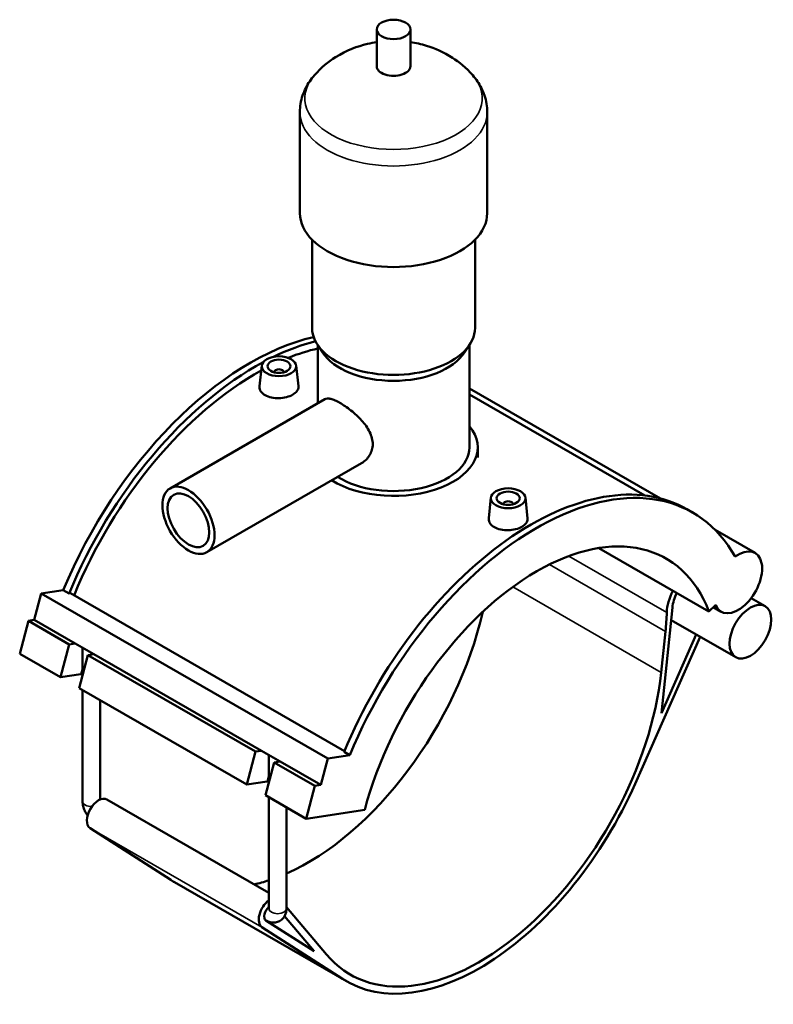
# Model space of a CAD drawing. Header units: millimetres. Extents: x 0 to 1006, y -235 to 1214.
# Tile 7 of 7: x 679 to 1006, y 694 to 1122. Entities that reach past the tile are written whole.
import ezdxf

# ---------------------------------------------------------------- set-up
doc = ezdxf.new("R2010")
doc.units = ezdxf.units.MM
doc.layers.add('Visible (ISO)', color=7, linetype='Continuous', lineweight=50)
doc.layers.add('Visible Narrow (ISO)', color=7, linetype='Continuous', lineweight=35)

msp = doc.modelspace()

# ---------------------------------------------------------------- linework, layer by layer
at = {"layer": 'Visible (ISO)'}
for p, q in [((833.659, 1101.882), (833.659, 1117.841)), ((848.299, 1101.882), (848.299, 1117.841)), ((800.313, 1038.048), (800.313, 1081.934)), ((881.646, 1038.048), (881.646, 1081.934)), ((805.599, 988.178), (805.599, 1026.502)), ((876.359, 988.178), (876.359, 1026.502)), ((810.15, 977.508), (807.866, 981.002)), ((808.039, 955.461), (808.039, 980.737)), ((871.809, 977.508), (874.092, 981.002)), ((873.919, 936.313), (873.919, 980.737)), ((783.713, 971.818), (782.753, 962.864)), ((798.685, 971.818), (799.648, 962.837)), ((789.199, 969.1), (789.199, 968.913)), ((793.199, 969.1), (793.199, 968.913)), ((873.919, 961.927), (956.884, 914.151)), ((873.919, 959.306), (950.128, 915.42)), ((743.899, 918.525), (811.114, 957.231)), ((877.579, 931.894), (877.579, 936.313)), ((759.868, 890.794), (827.083, 929.501)), ((883.274, 914.485), (882.314, 905.531)), ((888.76, 911.58), (888.76, 911.766)), ((892.76, 911.58), (892.76, 911.766)), ((898.245, 914.485), (899.208, 905.504)), ((970.86, 908.038), (968.371, 909.471)), ((980.674, 900.451), (998.006, 890.47)), ((930.123, 892.602), (977.957, 865.056)), ((684.937, 861.375), (687.984, 872.81)), ((687.984, 872.81), (697.518, 874.288)), ((687.984, 872.81), (812.435, 801.144)), ((697.518, 874.288), (700.007, 872.855)), ((700.007, 872.855), (700.639, 872.953)), ((700.639, 872.953), (819.634, 804.428)), ((996.308, 870.868), (1002.367, 867.379)), ((957.319, 820.959), (962.102, 866.774)), ((977.957, 865.056), (980.889, 867.979)), ((979.869, 866.962), (983.323, 864.973)), ((678.586, 846.688), (682.395, 860.981)), ((682.395, 860.981), (684.937, 861.375)), ((682.395, 860.981), (700.117, 850.776)), ((684.937, 861.375), (702.659, 851.17)), ((961.534, 861.333), (989.584, 845.181)), ((959.075, 856.41), (957.216, 838.606)), ((700.117, 850.776), (702.659, 851.17)), ((702.659, 851.17), (710.773, 846.497)), ((945.891, 790.227), (974.121, 854.085)), ((972.402, 855.075), (957.319, 820.959)), ((678.586, 846.688), (696.308, 836.483)), ((696.308, 836.483), (700.117, 850.776)), ((705.905, 837.375), (705.905, 849.301)), ((708.231, 846.103), (704.422, 831.81)), ((710.773, 846.497), (708.231, 846.103)), ((708.231, 846.103), (781.01, 804.193)), ((710.773, 846.497), (783.552, 804.587)), ((705.203, 837.862), (696.308, 836.483)), ((704.422, 831.81), (777.201, 789.899)), ((705.905, 782.589), (705.905, 830.956)), ((713.555, 783.44), (713.555, 826.551)), ((777.201, 789.899), (781.01, 804.193)), ((781.01, 804.193), (783.552, 804.587)), ((783.552, 804.587), (791.666, 799.914)), ((819.48, 804.055), (821.969, 802.622)), ((786.798, 790.791), (786.798, 802.717)), ((791.666, 799.914), (789.124, 799.52)), ((791.666, 799.914), (809.388, 789.709)), ((809.388, 789.709), (812.435, 801.144)), ((812.435, 801.144), (821.969, 802.622)), ((789.124, 799.52), (785.315, 785.227)), ((789.124, 799.52), (806.846, 789.315)), ((786.097, 791.279), (777.201, 789.899)), ((803.037, 775.022), (806.846, 789.315)), ((806.846, 789.315), (809.388, 789.709)), ((716.434, 783.44), (786.798, 742.92)), ((785.315, 785.227), (803.037, 775.022)), ((786.798, 736.006), (786.798, 784.373)), ((794.448, 736.006), (794.448, 779.968)), ((803.037, 775.022), (828.453, 778.962)), ((744.18, 748.468), (709.146, 771.023)), ((745.819, 747.47), (820.489, 704.47)), ((811.812, 716.119), (794.448, 736.704)), ((793.607, 732.673), (806.422, 717.481)), ((783.817, 728.023), (818.85, 705.469)), ((806.422, 717.481), (785.549, 730.919)), ((785.575, 730.902), (785.603, 730.886))]:
    msp.add_line(p, q, dxfattribs=at)
for centre, major_axis, ratio in [((840.979, 1117.841), (7.32, 0), 0.5758617), ((791.199, 971.552), (7.5, 0), 0.5758617), ((791.199, 971.552), (5, 0), 0.5758617), ((751.884, 904.66), (7.985, -13.865), 0.5780931), ((751.884, 904.66), (6.388, -11.092), 0.5780931), ((890.76, 914.219), (7.5, 0), 0.5758617), ((890.76, 914.219), (5, 0), 0.5758617), ((995.975, 856.28), (6.391, 11.099), 0.5780931)]:
    msp.add_ellipse(centre, major_axis=major_axis, ratio=ratio, dxfattribs=at)
for centre, major_axis, ratio, start_param, end_param in [((840.979, 1101.882), (-7.32, 0), 0.5758617, 0, 3.1415927), ((840.979, 1038.048), (-40.667, 0), 0.5758617, 0, 3.1415927), ((840.979, 988.178), (-35.38, 0), 0.5758617, 0, 3.1415927), ((778.754, 862.218), (-67.656, -117.486), 0.5780931, 3.6339622, 4.9361215), ((781.243, 860.785), (67.656, 117.486), 0.5780931, 0.5108468, 0.7040372), ((781.243, 860.785), (-65.685, -114.064), 0.5780931, 3.6330162, 3.7746726), ((840.979, 984.188), (-32.94, 0), 0.5758617, 0.3599086, 2.7816841), ((781.243, 860.785), (67.656, 117.486), 0.5780931, 0.7504434, 1.7945289), ((781.243, 860.785), (-65.685, -114.064), 0.5780931, 3.9010082, 4.9398293), ((791.199, 969.1), (-2, 0), 0.5758617, 2.9729035, 6.4518745), ((840.979, 936.313), (36.6, 0), 0.5758617, 3.8870388, 6.7342121), ((840.979, 936.313), (32.94, 0), 0.5758617, 3.8825969, 6.2831853), ((900.716, 791.985), (67.656, 117.486), 0.5780931, 0, 1.7945289), ((903.205, 790.552), (67.656, 117.486), 0.5780931, 5.9510567, 8.0777142), ((890.76, 911.766), (-2, 0), 0.5758617, 2.9729035, 6.4518745), ((903.205, 790.552), (56.141, 97.491), 0.5780931, 5.8449193, 8.2883802), ((990.665, 877.721), (-7.342, -12.749), 0.5780931, 5.8449193, 10.3390253), ((971.085, 870.613), (-8.076, -14.024), 0.5780931, 4.7981733, 5.4537447), ((971.085, 870.613), (-6.391, -11.099), 0.5780931, 4.8208583, 5.3681287), ((803.644, 847.885), (56.141, 97.491), 0.5780931, 3.8091957, 5.2003789), ((880.173, 822.689), (56.141, 97.491), 0.5780931, 5.3681287, 5.4537447), ((878.315, 804.885), (-56.141, -97.491), 0.5780931, 6.0767174, 8.5097214), ((709.261, 835.526), (-5.544, 1.477), 0.3434135, 5.4505807, 5.6201311), ((790.154, 788.942), (-5.544, 1.477), 0.3434135, 5.4505807, 5.6201311), ((878.315, 804.885), (-57.825, -100.415), 0.5780931, 6.2545395, 8.0363943), ((712.841, 777.2), (-3.593, -6.239), 0.5780931, 3.1415927, 6.2545395), ((803.644, 847.885), (-57.825, -100.415), 0.5780931, 6.2545395, 6.2831853), ((803.644, 847.885), (56.141, 97.491), 0.5780931, 3.6296002, 3.7116726), ((787.512, 734.201), (-3.593, -6.239), 0.5780931, 4.0657103, 6.2545395), ((787.512, 734.201), (-1.909, -3.315), 0.5780931, 4.1921067, 6.2545395)]:
    msp.add_ellipse(centre, major_axis=major_axis, ratio=ratio, start_param=start_param, end_param=end_param, dxfattribs=at)
for points, knots in [([(833.659, 1112.314), (832.327, 1112.115), (830.984, 1111.858), (825.245, 1110.494), (820.655, 1108.838), (812.742, 1103.829), (809.6, 1101.352), (806.588, 1097.917)], [7.32269345, 7.32269345, 7.32269345, 7.32269345, 7.45993851, 7.45993851, 7.90124478, 7.90124478, 8.17184916, 8.17184916, 8.17184916, 8.17184916]), ([(875.37, 1097.917), (872.466, 1101.23), (869.439, 1103.651), (862.621, 1108.051), (858.898, 1109.62), (852.937, 1111.457), (850.601, 1111.97), (848.299, 1112.314)], [5.96531778, 5.96531778, 5.96531778, 5.96531778, 6.22626042, 6.22626042, 6.57732596, 6.57732596, 6.81447349, 6.81447349, 6.81447349, 6.81447349]), ([(806.588, 1097.917), (805.864, 1097.091), (805.179, 1096.213), (803.909, 1094.351), (803.325, 1093.366), (802.288, 1091.293), (801.835, 1090.204), (801.092, 1087.943), (800.803, 1086.771), (800.413, 1084.376), (800.313, 1083.155), (800.313, 1081.934)], [1.88866385, 1.88866385, 1.88866385, 1.88866385, 1.98216998, 1.98216998, 2.07567611, 2.07567611, 2.16918223, 2.16918223, 2.26268836, 2.26268836, 2.35619449, 2.35619449, 2.35619449, 2.35619449]), ([(881.646, 1081.934), (881.646, 1083.155), (881.546, 1084.376), (881.156, 1086.771), (880.866, 1087.943), (880.124, 1090.204), (879.67, 1091.293), (878.633, 1093.366), (878.049, 1094.351), (876.78, 1096.213), (876.095, 1097.091), (875.37, 1097.917)], [5.49778714, 5.49778714, 5.49778714, 5.49778714, 5.59129327, 5.59129327, 5.6847994, 5.6847994, 5.77830553, 5.77830553, 5.87181166, 5.87181166, 5.96531778, 5.96531778, 5.96531778, 5.96531778]), ([(799.647, 962.837), (799.658, 962.741), (799.663, 962.647), (799.66, 961.969), (799.445, 961.347), (798.579, 960.189), (797.926, 959.653), (796.424, 958.787), (795.473, 958.4), (793.389, 957.859), (792.256, 957.706), (790.132, 957.647), (788.997, 957.738), (786.911, 958.191), (785.958, 958.554), (784.454, 959.42), (783.804, 959.98), (782.943, 961.224), (782.733, 961.907), (782.736, 962.652), (782.742, 962.758), (782.754, 962.864)], [0.5867719, 0.5867719, 0.5867719, 0.5867719, 0.6380049, 0.6380049, 0.9568013, 0.9568013, 1.2755978, 1.2755978, 1.5943942, 1.5943942, 1.9131907, 1.9131907, 2.2321931, 2.2321931, 2.5511956, 2.5511956, 2.870198, 2.870198, 3.1892004, 3.1892004, 3.241344, 3.241344, 3.241344, 3.241344]), ([(811.114, 957.231), (811.426, 957.411), (811.797, 957.519), (812.67, 957.571), (813.174, 957.513), (814.299, 957.232), (814.922, 957.008), (816.255, 956.417), (816.964, 956.051), (818.41, 955.218), (819.189, 954.728), (820.801, 953.622), (821.635, 953.007), (823.291, 951.687), (824.114, 950.981), (825.683, 949.52), (826.428, 948.765), (828.459, 946.502), (829.724, 944.782), (831.031, 942.123), (831.372, 941.223), (831.823, 939.443), (831.933, 938.565), (831.933, 936.889), (831.823, 936.046), (831.372, 934.421), (831.031, 933.639), (829.724, 931.481), (828.459, 930.298), (827.097, 929.509), (827.09, 929.505), (827.083, 929.501)], [1.2331286, 1.2331286, 1.2331286, 1.2331286, 1.5366829, 1.5366829, 1.8434317, 1.8434317, 2.1501805, 2.1501805, 2.4569293, 2.4569293, 2.7636781, 2.7636781, 3.0704269, 3.0704269, 3.3771757, 3.3771757, 3.6839245, 3.6839245, 4.2988915, 4.2988915, 4.6063751, 4.6063751, 4.9138586, 4.9138586, 5.2213421, 5.2213421, 5.5288257, 5.5288257, 6.1437927, 6.1437927, 6.1469872, 6.1469872, 6.1469872, 6.1469872]), ([(899.208, 905.504), (899.218, 905.408), (899.223, 905.313), (899.221, 904.636), (899.006, 904.014), (898.139, 902.856), (897.487, 902.32), (895.984, 901.454), (895.033, 901.067), (892.95, 900.526), (891.817, 900.373), (889.692, 900.314), (888.558, 900.405), (886.471, 900.858), (885.519, 901.221), (884.767, 901.654), (884.015, 902.087), (883.364, 902.647), (882.504, 903.891), (882.294, 904.574), (882.297, 905.319), (882.303, 905.425), (882.315, 905.531)], [3.1379675, 3.1379675, 3.1379675, 3.1379675, 3.1892004, 3.1892004, 3.5079969, 3.5079969, 3.8267933, 3.8267933, 4.1455898, 4.1455898, 4.4643863, 4.4643863, 4.7833887, 4.7833887, 5.1023911, 5.1023911, 5.1023911, 5.4213936, 5.4213936, 5.740396, 5.740396, 5.7925396, 5.7925396, 5.7925396, 5.7925396]), ([(708.065, 776.49), (708.005, 776.57), (707.946, 776.652), (707.489, 777.299), (707.141, 777.901), (706.561, 779.159), (706.328, 779.814), (706.001, 781.168), (705.905, 781.866), (705.905, 782.589)], [3.72429047, 3.72429047, 3.72429047, 3.72429047, 3.76991118, 3.76991118, 4.08407045, 4.08407045, 4.39822972, 4.39822972, 4.71238898, 4.71238898, 4.71238898, 4.71238898]), ([(794.448, 736.006), (794.448, 735.283), (794.354, 734.531), (793.866, 733.077), (793.495, 732.372), (792.526, 731.283), (792.007, 730.87), (790.893, 730.286), (790.31, 730.103), (789.114, 729.922), (788.505, 729.941), (787.24, 730.147), (786.607, 730.372), (785.886, 730.728), (785.743, 730.805), (785.603, 730.886)], [1.5707963, 1.5707963, 1.5707963, 1.5707963, 1.8849556, 1.8849556, 2.1680662, 2.1680662, 2.3812874, 2.3812874, 2.5801963, 2.5801963, 2.7986581, 2.7986581, 3.0714968, 3.0714968, 3.1415927, 3.1415927, 3.1415927, 3.1415927])]:
    msp.add_open_spline(points, degree=3, knots=knots, dxfattribs=at)
msp.add_open_spline([(786.798, 736.006), (786.798, 736.001), (786.798, 735.998), (786.798, 735.998)], degree=3, dxfattribs=at)
at = {"layer": 'Visible Narrow (ISO)'}
for p, q in [((908.652, 885.447), (959.075, 856.41)), ((959.652, 864.586), (917.075, 889.105)), ((892.767, 875.72), (957.216, 838.606)), ((705.203, 837.862), (705.905, 840.494)), ((786.097, 791.279), (786.798, 793.911)), ((709.146, 771.023), (783.817, 728.023)), ((744.18, 748.468), (818.85, 705.469))]:
    msp.add_line(p, q, dxfattribs=at)
for centre, major_axis, ratio, start_param, end_param in [((840.979, 1087.919), (-38.525, 0), 0.5758617, 5.8156547, 9.8923086), ((840.979, 1081.934), (-40.667, 0), 0.5758617, 0, 3.1415927), ((709.73, 782.589), (-3.825, 0), 0.5758617, 0, 1.6302581), ((790.623, 736.006), (3.825, 0), 0.5758617, 3.1415927, 6.2831853), ((787.512, 734.201), (-1.909, -3.315), 0.5780931, 6.2545395, 6.2831853)]:
    msp.add_ellipse(centre, major_axis=major_axis, ratio=ratio, start_param=start_param, end_param=end_param, dxfattribs=at)

doc.saveas('drawing.dxf')
